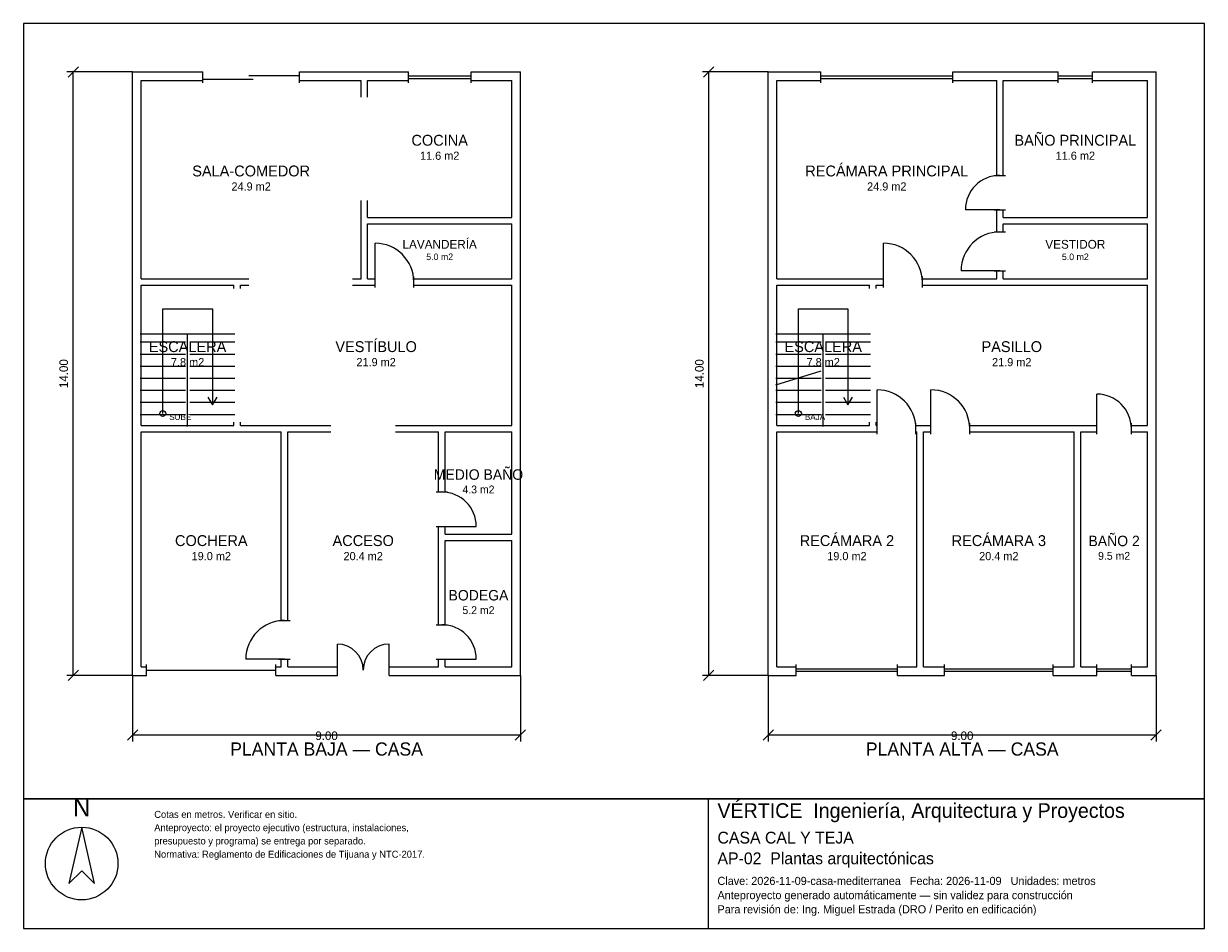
# Model space of a CAD drawing. Header units: metres. Extents: x -2.7 to 24.7, y -6 to 15.
import ezdxf
from ezdxf.enums import TextEntityAlignment as Align

# ---------------------------------------------------------------- set-up
doc = ezdxf.new("R2010")
doc.units = ezdxf.units.M
doc.header["$LTSCALE"] = 0.5
for name, color, linetype in [('A-AREA', 252, 'CONTINUOUS'), ('A-ESCALERA', 6, 'CONTINUOUS'), ('A-MUROS', 7, 'CONTINUOUS'), ('A-PUERTAS', 2, 'CONTINUOUS'), ('A-TEXTO', 3, 'CONTINUOUS'), ('A-VANOS', 4, 'CONTINUOUS'), ('COTAS', 8, 'CONTINUOUS'), ('LAMINA', 9, 'CONTINUOUS'), ('T-TITULO', 3, 'CONTINUOUS')]:
    doc.layers.add(name, color=color, linetype=linetype)
doc.styles.get("Standard").update_dxf_attribs({"font": 'txt', "width": 0.9})

msp = doc.modelspace()

# ---------------------------------------------------------------- linework, layer by layer
at = {"layer": 'A-ESCALERA'}
for p, q in [((0.05, 7.8), (2.25, 7.8)), ((1.15, 5.65), (1.15, 7.8)), ((14.8, 7.8), (17, 7.8)), ((15.9, 5.65), (15.9, 7.8)), ((0.05, 7.61), (1.1, 7.61)), ((1.2, 7.61), (2.25, 7.61)), ((14.8, 7.61), (15.85, 7.61)), ((15.95, 7.61), (17, 7.61)), ((0.05, 7.33), (1.1, 7.33)), ((1.2, 7.33), (2.25, 7.33)), ((14.8, 7.33), (15.85, 7.33)), ((15.95, 7.33), (17, 7.33)), ((0.05, 7.05), (1.1, 7.05)), ((1.2, 7.05), (2.25, 7.05)), ((14.8, 7.05), (15.85, 7.05)), ((14.8, 6.6175), (15.85, 6.94)), ((15.95, 7.05), (17, 7.05)), ((0.05, 6.77), (1.1, 6.77)), ((1.2, 6.77), (2.25, 6.77)), ((14.8, 6.77), (15.85, 6.77)), ((15.95, 6.77), (17, 6.77)), ((0.05, 6.49), (1.1, 6.49)), ((1.2, 6.49), (2.25, 6.49)), ((14.8, 6.49), (15.85, 6.49)), ((15.95, 6.49), (17, 6.49)), ((0.05, 6.21), (1.1, 6.21)), ((1.2, 6.21), (2.25, 6.21)), ((14.8, 6.21), (15.85, 6.21)), ((15.95, 6.21), (17, 6.21)), ((0.05, 5.93), (1.1, 5.93)), ((1.2, 5.93), (2.25, 5.93)), ((14.8, 5.93), (15.85, 5.93)), ((15.95, 5.93), (17, 5.93))]:
    msp.add_line(p, q, dxfattribs=at)
for points in [[(0.575, 5.95), (0.575, 8.375), (1.725, 8.375), (1.725, 6.15)], [(15.325, 5.95), (15.325, 8.375), (16.475, 8.375), (16.475, 6.15)], [(1.617, 6.33), (1.725, 6.15), (1.833, 6.33)], [(16.367, 6.33), (16.475, 6.15), (16.583, 6.33)]]:
    msp.add_lwpolyline(points, dxfattribs=at)
for centre in [(0.575, 5.95), (15.325, 5.95)]:
    msp.add_circle(centre, 0.07, dxfattribs=at)
at = {"layer": 'A-MUROS'}
for p, q in [((-0.125, 13.875), (1.5, 13.875)), ((-0.125, -0.125), (-0.125, 13.875)), ((1.5, 13.62), (1.5, 13.88)), ((3.75, 13.62), (3.75, 13.88)), ((3.75, 13.875), (6.273, 13.875)), ((6.273, 13.62), (6.273, 13.88)), ((7.727, 13.62), (7.727, 13.88)), ((7.727, 13.875), (8.875, 13.875)), ((8.875, -0.125), (8.875, 13.875)), ((14.625, 13.875), (15.845, 13.875)), ((14.625, -0.125), (14.625, 13.875)), ((15.845, 13.62), (15.845, 13.88)), ((18.905, 13.62), (18.905, 13.88)), ((18.905, 13.875), (21.35, 13.875)), ((21.35, 13.62), (21.35, 13.88)), ((22.15, 13.62), (22.15, 13.88)), ((22.15, 13.875), (23.625, 13.875)), ((23.625, -0.125), (23.625, 13.875)), ((0.075, 13.675), (1.5, 13.675)), ((0.075, 9.075), (0.075, 13.675)), ((3.75, 13.675), (5.175, 13.675)), ((5.175, 13.287), (5.175, 13.675)), ((5.325, 13.675), (6.273, 13.675)), ((5.325, 13.287), (5.325, 13.675)), ((7.727, 13.675), (8.675, 13.675)), ((8.675, 10.5), (8.675, 13.675)), ((14.825, 13.675), (15.845, 13.675)), ((14.825, 9.075), (14.825, 13.675)), ((18.905, 13.675), (19.925, 13.675)), ((19.925, 11.475), (19.925, 13.675)), ((20.075, 13.675), (21.35, 13.675)), ((20.075, 11.475), (20.075, 13.675)), ((22.15, 13.675), (23.425, 13.675)), ((23.425, 10.5), (23.425, 13.675)), ((19.87, 11.475), (20.13, 11.475)), ((5.175, 9.075), (5.175, 10.888)), ((5.325, 10.5), (5.325, 10.888)), ((5.325, 10.5), (8.675, 10.5)), ((19.87, 10.675), (20.13, 10.675)), ((19.925, 10.163), (19.925, 10.675)), ((20.075, 10.5), (20.075, 10.675)), ((20.075, 10.5), (23.425, 10.5)), ((5.325, 10.35), (8.675, 10.35)), ((5.325, 9.075), (5.325, 10.35)), ((8.675, 9.075), (8.675, 10.35)), ((19.87, 10.163), (20.13, 10.163)), ((20.075, 10.35), (23.425, 10.35)), ((20.075, 10.163), (20.075, 10.35)), ((23.425, 9.075), (23.425, 10.35)), ((0.075, 9.075), (2.575, 9.075)), ((4.975, 9.075), (5.175, 9.075)), ((5.325, 9.075), (5.5, 9.075)), ((5.5, 8.87), (5.5, 9.13)), ((6.4, 8.87), (6.4, 9.13)), ((6.4, 9.075), (8.675, 9.075)), ((14.825, 9.075), (17.3, 9.075)), ((17.3, 8.87), (17.3, 9.13)), ((18.2, 8.87), (18.2, 9.13)), ((18.2, 9.075), (19.925, 9.075)), ((19.87, 9.263), (20.13, 9.263)), ((19.925, 9.075), (19.925, 9.263)), ((20.075, 9.075), (20.075, 9.263)), ((20.075, 9.075), (23.425, 9.075)), ((0.075, 8.925), (2.225, 8.925)), ((0.075, 5.675), (0.075, 8.925)), ((2.225, 8.85), (2.225, 8.925)), ((2.375, 8.925), (2.575, 8.925)), ((2.375, 8.85), (2.375, 8.925)), ((4.975, 8.925), (5.5, 8.925)), ((6.4, 8.925), (8.675, 8.925)), ((8.675, 5.675), (8.675, 8.925)), ((14.825, 8.925), (16.975, 8.925)), ((14.825, 5.675), (14.825, 8.925)), ((16.975, 8.85), (16.975, 8.925)), ((17.125, 8.925), (17.3, 8.925)), ((17.125, 8.85), (17.125, 8.925)), ((18.2, 8.925), (23.425, 8.925)), ((23.425, 5.675), (23.425, 8.925)), ((0.075, 5.675), (2.225, 5.675)), ((0.075, 5.525), (3.325, 5.525)), ((0.075, 0.075), (0.075, 5.525)), ((2.225, 5.675), (2.225, 5.75)), ((2.375, 5.675), (2.375, 5.75)), ((2.375, 5.675), (4.475, 5.675)), ((3.325, 1.15), (3.325, 5.525)), ((3.475, 5.525), (4.475, 5.525)), ((3.475, 1.15), (3.475, 5.525)), ((5.975, 5.675), (8.675, 5.675)), ((5.975, 5.525), (6.975, 5.525)), ((6.975, 4.13), (6.975, 5.525)), ((7.125, 5.525), (8.675, 5.525)), ((7.125, 4.13), (7.125, 5.525)), ((8.675, 3.155), (8.675, 5.525)), ((14.825, 5.675), (16.975, 5.675)), ((14.825, 5.525), (17.15, 5.525)), ((14.825, 0.075), (14.825, 5.525)), ((16.975, 5.675), (16.975, 5.75)), ((17.125, 5.675), (17.125, 5.75)), ((17.125, 5.675), (17.15, 5.675)), ((17.15, 5.47), (17.15, 5.73)), ((18.05, 5.47), (18.05, 5.73)), ((18.05, 5.675), (18.4, 5.675)), ((18.05, 5.525), (18.075, 5.525)), ((18.075, 0.075), (18.075, 5.525)), ((18.225, 5.525), (18.4, 5.525)), ((18.225, 0.075), (18.225, 5.525)), ((18.4, 5.47), (18.4, 5.73)), ((19.3, 5.47), (19.3, 5.73)), ((19.3, 5.675), (22.25, 5.675)), ((19.3, 5.525), (21.725, 5.525)), ((21.725, 0.075), (21.725, 5.525)), ((21.875, 5.525), (22.25, 5.525)), ((21.875, 0.075), (21.875, 5.525)), ((22.25, 5.47), (22.25, 5.73)), ((23.05, 5.47), (23.05, 5.73)), ((23.05, 5.675), (23.425, 5.675)), ((23.05, 5.525), (23.425, 5.525)), ((23.425, 0.075), (23.425, 5.525)), ((6.92, 4.13), (7.18, 4.13)), ((6.92, 3.33), (7.18, 3.33)), ((6.975, 1.05), (6.975, 3.33)), ((7.125, 3.155), (7.125, 3.33)), ((7.125, 3.155), (8.675, 3.155)), ((7.125, 3.005), (8.675, 3.005)), ((7.125, 1.05), (7.125, 3.005)), ((8.675, 0.075), (8.675, 3.005)), ((3.27, 1.15), (3.53, 1.15)), ((6.92, 1.05), (7.18, 1.05)), ((0.075, 0.075), (0.2, 0.075)), ((0.2, -0.13), (0.2, 0.13)), ((3.2, -0.13), (3.2, 0.13)), ((3.2, 0.075), (3.325, 0.075)), ((3.27, 0.25), (3.53, 0.25)), ((3.325, 0.075), (3.325, 0.25)), ((3.475, 0.075), (3.475, 0.25)), ((3.475, 0.075), (4.625, 0.075)), ((4.625, -0.13), (4.625, 0.13)), ((5.825, -0.13), (5.825, 0.13)), ((5.825, 0.075), (6.975, 0.075)), ((6.92, 0.25), (7.18, 0.25)), ((6.975, 0.075), (6.975, 0.25)), ((7.125, 0.075), (7.125, 0.25)), ((7.125, 0.075), (8.675, 0.075)), ((14.825, 0.075), (15.276, 0.075)), ((15.276, -0.13), (15.276, 0.13)), ((17.624, -0.13), (17.624, 0.13)), ((17.624, 0.075), (18.075, 0.075)), ((18.225, 0.075), (18.717, 0.075)), ((18.717, -0.13), (18.717, 0.13)), ((21.233, -0.13), (21.233, 0.13)), ((21.233, 0.075), (21.725, 0.075)), ((21.875, 0.075), (22.25, 0.075)), ((22.25, -0.13), (22.25, 0.13)), ((23.05, -0.13), (23.05, 0.13)), ((23.05, 0.075), (23.425, 0.075)), ((-0.125, -0.125), (0.2, -0.125)), ((3.2, -0.125), (4.625, -0.125)), ((5.825, -0.125), (8.875, -0.125)), ((14.625, -0.125), (15.276, -0.125)), ((17.624, -0.125), (18.717, -0.125)), ((21.233, -0.125), (22.25, -0.125)), ((23.05, -0.125), (23.625, -0.125))]:
    msp.add_line(p, q, dxfattribs=at)
at = {"layer": 'A-PUERTAS'}
for p, q in [((20, 10.675), (19.2, 10.675)), ((5.5, 9), (5.5, 9.9)), ((17.3, 9), (17.3, 9.9)), ((20, 9.263), (19.1, 9.263)), ((17.15, 5.6), (17.15, 6.5)), ((18.4, 5.6), (18.4, 6.5)), ((22.25, 5.6), (22.25, 6.4)), ((7.05, 3.33), (7.85, 3.33)), ((4.625, 0), (4.625, 0.6)), ((5.825, 0), (5.825, 0.6)), ((3.4, 0.25), (2.5, 0.25)), ((7.05, 0.25), (7.85, 0.25))]:
    msp.add_line(p, q, dxfattribs=at)
for centre, radius, start, end in [((20, 10.675), 0.8, 90, 180), ((20, 9.263), 0.9, 90, 180), ((5.5, 9), 0.9, 0, 90), ((17.3, 9), 0.9, 0, 90), ((17.15, 5.6), 0.9, 0, 90), ((18.4, 5.6), 0.9, 0, 90), ((22.25, 5.6), 0.8, 0, 90), ((7.05, 3.33), 0.8, 0, 90), ((3.4, 0.25), 0.9, 90, 180), ((7.05, 0.25), 0.8, 0, 90), ((4.625, 0), 0.6, 0, 90), ((5.825, 0), 0.6, 90, 180)]:
    msp.add_arc(centre, radius, start, end, dxfattribs=at)
at = {"layer": 'A-VANOS'}
for p, q in [((1.5, 13.71), (2.675, 13.71)), ((2.575, 13.79), (3.75, 13.79)), ((6.273, 13.78), (7.727, 13.78)), ((6.273, 13.72), (7.727, 13.72)), ((15.845, 13.78), (18.905, 13.78)), ((15.845, 13.72), (18.905, 13.72)), ((21.35, 13.78), (22.15, 13.78)), ((21.35, 13.72), (22.15, 13.72)), ((0.2, 0), (3.2, 0)), ((15.276, 0.03), (17.624, 0.03)), ((18.717, 0.03), (21.233, 0.03)), ((22.25, 0.03), (23.05, 0.03)), ((15.276, -0.03), (17.624, -0.03)), ((18.717, -0.03), (21.233, -0.03)), ((22.25, -0.03), (23.05, -0.03))]:
    msp.add_line(p, q, dxfattribs=at)
at = {"layer": 'COTAS'}
for p, q in [((-1.625, 13.755), (-1.385, 13.995)), ((13.125, 13.755), (13.365, 13.995)), ((-0.125, 13.875), (-1.655, 13.875)), ((-1.505, -0.125), (-1.505, 13.875)), ((14.625, 13.875), (13.095, 13.875)), ((13.245, -0.125), (13.245, 13.875)), ((-0.125, -0.125), (-1.655, -0.125)), ((-1.625, -0.245), (-1.385, -0.005)), ((-0.125, -0.125), (-0.125, -1.655)), ((8.875, -0.125), (8.875, -1.655)), ((14.625, -0.125), (13.095, -0.125)), ((13.125, -0.245), (13.365, -0.005)), ((14.625, -0.125), (14.625, -1.655)), ((23.625, -0.125), (23.625, -1.655)), ((-0.245, -1.625), (-0.005, -1.385)), ((-0.125, -1.505), (8.875, -1.505)), ((8.755, -1.625), (8.995, -1.385)), ((14.505, -1.625), (14.745, -1.385)), ((14.625, -1.505), (23.625, -1.505)), ((23.505, -1.625), (23.745, -1.385))]:
    msp.add_line(p, q, dxfattribs=at)
at = {"layer": 'LAMINA'}
msp.add_line((13.237, -5.9939), (13.237, -2.9861), dxfattribs=at)
for points in [[(-2.655, -2.9861), (24.745, -2.9861), (24.745, 14.995), (-2.655, 14.995)], [(-2.655, -5.9939), (24.745, -5.9939), (24.745, -2.9861), (-2.655, -2.9861)], [(-1.3075, -3.6478), (-1.6023, -4.9532), (-1.3075, -4.6584), (-1.0128, -4.9532)]]:
    msp.add_lwpolyline(points, close=True, dxfattribs=at)
msp.add_circle((-1.3075, -4.49), 0.8422, dxfattribs=at)

# ---------------------------------------------------------------- texts
at = {"layer": 'A-AREA'}
for s, height, p in [('11.6 m2', 0.189, (7, 11.8355)), ('11.6 m2', 0.189, (21.75, 11.8355)), ('24.9 m2', 0.189, (2.625, 11.123)), ('24.9 m2', 0.189, (17.375, 11.123)), ('5.0 m2', 0.1527, (7, 9.5089)), ('5.0 m2', 0.1527, (21.75, 9.5089)), ('7.8 m2', 0.189, (1.15, 7.048)), ('21.9 m2', 0.189, (5.525, 7.048)), ('7.8 m2', 0.189, (15.9, 7.048)), ('21.9 m2', 0.189, (20.275, 7.048)), ('4.3 m2', 0.1821, (7.9, 4.0971)), ('19.0 m2', 0.189, (1.7, 2.548)), ('20.4 m2', 0.189, (5.225, 2.548)), ('19.0 m2', 0.189, (16.45, 2.548)), ('20.4 m2', 0.189, (19.975, 2.548)), ('9.5 m2', 0.1821, (22.65, 2.5571)), ('5.2 m2', 0.1821, (7.9, 1.2971))]:
    msp.add_text(s, height=height, dxfattribs=at).set_placement(p, align=Align.CENTER)
at = {"layer": 'A-ESCALERA'}
for s, p in [('SUBE', (0.725, 5.8)), ('BAJA', (15.475, 5.8))]:
    msp.add_text(s, height=0.14, dxfattribs=at).set_placement(p)
at = {"layer": 'A-TEXTO'}
for s, height, p in [('COCINA', 0.252, (7, 12.1631)), ('BAÑO PRINCIPAL', 0.252, (21.75, 12.1631)), ('RECÁMARA PRINCIPAL', 0.252, (17.375, 11.4506)), ('SALA-COMEDOR', 0.252, (2.625, 11.4506)), ('LAVANDERÍA', 0.2036, (7, 9.7736)), ('VESTIDOR', 0.2036, (21.75, 9.7736)), ('VESTÍBULO', 0.252, (5.525, 7.3756)), ('ESCALERA', 0.252, (1.15, 7.3756)), ('ESCALERA', 0.252, (15.9, 7.3756)), ('PASILLO', 0.252, (20.275, 7.3756)), ('MEDIO BAÑO', 0.2429, (7.9, 4.4129)), ('COCHERA', 0.252, (1.7, 2.8756)), ('ACCESO', 0.252, (5.225, 2.8756)), ('RECÁMARA 2', 0.252, (16.45, 2.8756)), ('RECÁMARA 3', 0.252, (19.975, 2.8756)), ('BAÑO 2', 0.2429, (22.65, 2.8729)), ('BODEGA', 0.2429, (7.9, 1.6129))]:
    msp.add_text(s, height=height, dxfattribs=at).set_placement(p, align=Align.CENTER)
at = {"layer": 'COTAS'}
for p in [(-1.625, 6.875), (13.125, 6.875)]:
    msp.add_text('14.00', height=0.2, rotation=90, dxfattribs=at).set_placement(p, align=Align.CENTER)
for p in [(4.375, -1.625), (19.125, -1.625)]:
    msp.add_text('9.00', height=0.2, dxfattribs=at).set_placement(p, align=Align.CENTER)
at = {"layer": 'LAMINA'}
msp.add_text('N', height=0.4211, dxfattribs=at).set_placement((-1.3075, -3.3952), align=Align.CENTER)
for s, height, p in [('VÉRTICE  Ingeniería, Arquitectura y Proyectos', 0.34, (13.4462, -3.4307)), ('Cotas en metros. Verificar en sitio.', 0.1622, (0.3768, -3.4307)), ('Anteproyecto: el proyecto ejecutivo (estructura, instalaciones,', 0.1622, (0.3768, -3.7388)), ('CASA CAL Y TEJA', 0.2746, (13.4462, -4.0258)), ('presupuesto y programa) se entrega por separado.', 0.1622, (0.3768, -4.0469)), ('Normativa: Reglamento de Edificaciones de Tijuana y NTC-2017.', 0.1622, (0.3768, -4.355)), ('AP-02  Plantas arquitectónicas', 0.2746, (13.4462, -4.5063)), ('Clave: 2026-11-09-casa-mediterranea   Fecha: 2026-11-09   Unidades: metros', 0.1883, (13.4462, -4.9869)), ('Anteproyecto generado automáticamente — sin validez para construcción', 0.1883, (13.4462, -5.3165)), ('Para revisión de: Ing. Miguel Estrada (DRO / Perito en edificación)', 0.1883, (13.4462, -5.646))]:
    msp.add_text(s, height=height, dxfattribs=at).set_placement(p)
at = {"layer": 'T-TITULO'}
for s, p in [('PLANTA BAJA — CASA', (4.375, -1.9861)), ('PLANTA ALTA — CASA', (19.125, -1.9861))]:
    msp.add_text(s, height=0.3056, dxfattribs=at).set_placement(p, align=Align.CENTER)

doc.saveas('drawing.dxf')
